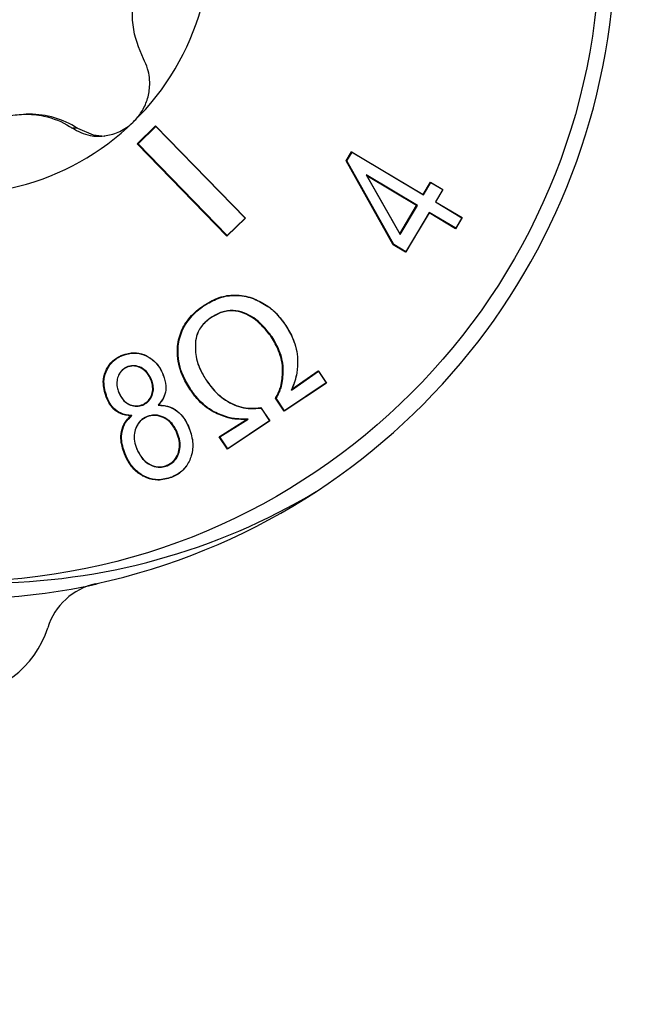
# Model space of a CAD drawing. Header units: millimetres. Extents: x 0 to 1262, y 0 to 420.
# Tile 6 of 99: x 82.21 to 85.41, y 183.64 to 188.74. Entities that reach past the tile are written whole.
import ezdxf

# ---------------------------------------------------------------- set-up
doc = ezdxf.new("R2010")
doc.units = ezdxf.units.MM
doc.layers.add('SLD-0', color=7, linetype='Continuous')
doc.styles.add('SLDTEXTSTYLE0', font='TXT', dxfattribs={"width": 0.75})
doc.dimstyles.new('SLDDIMSTYLE3', dxfattribs={"dimtxt": 3.5, "dimasz": 3.2, "dimexe": 0, "dimexo": 0.0625, "dimgap": 0.875, "dimtad": 1, "dimdec": 1, "dimlfac": 3, "dimrnd": 1e-09, "dimzin": 4, "dimdsep": 46, "dimtxsty": 'SLDTEXTSTYLE0', "dimsah": 1, "dimcen": 0.09, "dimadec": 0, "dimazin": 1, "dimtfac": 1, "dimtdec": 1, "dimtofl": 0, "dimtmove": 0, "dimatfit": 3, "dimfxl": 1, "dimfrac": 2, "dimtolj": 1, "dimtzin": 12, "dimarcsym": 0})

# ---------------------------------------------------------------- blocks, each defined once
blk = doc.blocks.new('_D_3')
at = {"layer": 'SLD-0', "color": 7, "transparency": 16777216}
for p, q in [((59.7556, 261.1571), (59.7556, 140.1571)), ((116.4222, 171.4904), (116.4222, 140.1571)), ((83.5632, 151.95), (82.4968, 151.95)), ((82.4968, 151.95), (82.4968, 146.3937)), ((92.6146, 151.95), (93.681, 151.95)), ((93.681, 151.95), (93.681, 146.3937)), ((82.4968, 146.3937), (83.5632, 146.3937)), ((93.681, 146.3937), (92.6146, 146.3937)), ((116.4222, 141.1571), (59.7556, 141.1571))]:
    blk.add_line(p, q, dxfattribs=at)
for points in [[(59.7556, 141.1571), (62.9556, 140.6071), (62.9556, 141.7071)], [(116.4222, 141.1571), (113.2222, 141.7071), (113.2222, 140.6071)]]:
    blk.add_solid(points, dxfattribs=at)
at = {"layer": 'SLD-0', "color": 7, "transparency": 16777216, "char_height": 3.5, "attachment_point": 1, "style": 'SLDTEXTSTYLE0'}
for s, insert in [('6.69', (83.5632, 150.9054)), ('170.0', (82.2701, 145.6688))]:
    blk.add_mtext(s, dxfattribs=dict(at, insert=insert))

msp = doc.modelspace()

# ---------------------------------------------------------------- linework, layer by layer
at = {"color": 7, "linetype": 'Continuous', "lineweight": 25}
for p, q in [((82.264791, 188.248924), (82.248077, 188.248924)), ((82.91741, 188.188716), (82.822023, 188.095689)), ((83.38191, 187.711127), (82.91741, 188.188716)), ((82.919122, 188.186246), (82.91741, 188.188716)), ((82.512448, 188.176663), (82.486687, 188.176663)), ((82.919122, 188.186246), (82.826235, 188.095656)), ((83.381188, 187.711159), (82.919122, 188.186246)), ((82.822023, 188.095689), (83.286523, 187.618099)), ((82.826235, 188.095656), (82.822023, 188.095689)), ((82.826235, 188.095656), (83.2883, 187.62057)), ((83.903307, 188.008061), (83.931153, 188.054917)), ((83.907066, 188.008034), (83.933504, 188.052522)), ((83.931153, 188.054917), (84.301547, 187.834194)), ((83.933504, 188.052522), (83.931153, 188.054917)), ((83.933504, 188.052522), (84.303899, 187.831799)), ((84.146295, 187.57295), (83.903307, 188.008061)), ((83.907066, 188.008034), (83.903307, 188.008061)), ((84.149334, 187.574212), (83.907066, 188.008034)), ((84.006624, 187.934872), (84.009652, 187.929995)), ((84.271389, 187.777095), (84.006624, 187.934872)), ((84.006624, 187.934872), (84.181713, 187.626196)), ((84.009652, 187.929995), (84.180003, 187.629671)), ((84.267253, 187.776487), (84.009652, 187.929995)), ((84.301547, 187.834194), (84.339359, 187.897819)), ((84.303899, 187.831799), (84.34171, 187.895425)), ((84.339359, 187.897819), (84.403718, 187.859467)), ((84.34171, 187.895425), (84.339359, 187.897819)), ((84.34171, 187.895425), (84.403072, 187.858859)), ((84.303899, 187.831799), (84.301547, 187.834194)), ((84.403072, 187.858859), (84.36526, 187.795233)), ((84.403718, 187.859467), (84.365907, 187.795841)), ((84.403072, 187.858859), (84.403718, 187.859467)), ((84.36526, 187.795233), (84.365907, 187.795841)), ((84.36526, 187.795233), (84.502188, 187.713636)), ((84.365907, 187.795841), (84.502835, 187.714244)), ((84.180003, 187.629671), (84.267253, 187.776487)), ((84.181713, 187.626196), (84.271389, 187.777095)), ((84.331613, 187.738134), (84.210655, 187.534598)), ((84.33275, 187.740529), (84.211792, 187.536992)), ((84.271389, 187.777095), (84.267253, 187.776487)), ((84.33275, 187.740529), (84.331613, 187.738134)), ((84.46854, 187.656537), (84.331613, 187.738134)), ((84.469678, 187.658932), (84.33275, 187.740529)), ((83.286523, 187.618099), (83.38191, 187.711127)), ((83.2883, 187.62057), (83.381188, 187.711159)), ((83.381188, 187.711159), (83.38191, 187.711127)), ((84.502835, 187.714244), (84.46854, 187.656537)), ((84.502188, 187.713636), (84.469678, 187.658932)), ((84.502188, 187.713636), (84.502835, 187.714244)), ((84.181713, 187.626196), (84.180003, 187.629671)), ((84.469678, 187.658932), (84.46854, 187.656537)), ((83.2883, 187.62057), (83.286523, 187.618099)), ((84.149334, 187.574212), (84.146295, 187.57295)), ((84.210655, 187.534598), (84.146295, 187.57295)), ((84.211792, 187.536992), (84.149334, 187.574212)), ((84.211792, 187.536992), (84.210655, 187.534598)), ((83.427502, 187.292816), (83.42639, 187.294444)), ((83.168712, 187.258488), (83.165993, 187.259937)), ((83.206577, 187.198373), (83.205802, 187.19692)), ((83.590217, 187.156397), (83.589927, 187.157362)), ((83.123846, 187.076237), (83.123832, 187.076011)), ((83.520178, 187.096387), (83.516984, 187.095414)), ((82.746864, 187.000995), (82.744467, 187.002616)), ((82.771018, 186.941763), (82.769922, 186.940138)), ((83.619717, 186.821255), (83.760016, 186.918402)), ((83.621791, 186.826023), (83.758738, 186.920849)), ((83.758738, 186.920849), (83.800807, 186.85771)), ((83.760016, 186.918402), (83.758738, 186.920849)), ((83.760016, 186.918402), (83.800133, 186.858192)), ((82.896397, 186.875215), (82.89303, 186.874568)), ((82.957184, 186.898994), (82.957062, 186.899637)), ((83.180269, 186.870604), (83.179977, 186.871573)), ((83.647788, 186.910223), (83.647766, 186.909948)), ((82.725549, 186.811508), (82.725429, 186.812146)), ((83.097158, 186.82696), (83.093967, 186.825983)), ((83.568118, 186.839643), (83.564695, 186.840122)), ((83.800807, 186.85771), (83.582361, 186.7116)), ((83.800133, 186.858192), (83.584586, 186.714023)), ((83.619717, 186.821255), (83.621791, 186.826023)), ((83.800133, 186.858192), (83.800807, 186.85771)), ((82.66536, 186.784811), (82.661997, 186.784159)), ((83.582361, 186.7116), (83.537425, 186.778897)), ((83.584586, 186.714023), (83.541213, 186.778979)), ((82.851154, 186.74403), (82.84877, 186.745658)), ((82.929915, 186.743353), (82.931997, 186.745041)), ((83.462207, 186.730327), (83.507867, 186.661819)), ((83.463116, 186.728434), (83.507193, 186.662301)), ((83.584586, 186.714023), (83.582361, 186.7116)), ((82.795161, 186.689074), (82.789051, 186.68763)), ((82.873226, 186.68427), (82.87213, 186.682648)), ((83.246039, 186.579075), (83.38821, 186.669786)), ((83.250225, 186.578561), (83.396117, 186.671646)), ((83.507867, 186.661819), (83.288735, 186.515117)), ((83.507193, 186.662301), (83.29096, 186.51754)), ((83.294801, 186.679012), (83.292638, 186.677315)), ((83.396117, 186.671646), (83.38821, 186.669786)), ((83.507193, 186.662301), (83.507867, 186.661819)), ((83.091636, 186.623179), (83.091513, 186.623824)), ((83.031277, 186.598251), (83.027911, 186.597608)), ((83.288735, 186.515117), (83.246039, 186.579075)), ((83.250225, 186.578561), (83.246039, 186.579075)), ((83.29096, 186.51754), (83.250225, 186.578561)), ((82.819734, 186.51639), (82.819614, 186.517026)), ((83.29096, 186.51754), (83.288735, 186.515117)), ((82.759109, 186.491959), (82.755748, 186.491301)), ((82.97687, 186.430131), (82.974478, 186.431753)), ((83.000671, 186.370667), (82.999574, 186.369044))]:
    msp.add_line(p, q, dxfattribs=at)
at = {"color": 7, "linetype": 'Continuous', "lineweight": 25, "flags": 128}
for points in [[(82.512448, 188.176663), (82.593484, 188.142387), (82.654242, 188.13529)], [(83.541213, 186.778979), (83.539319, 186.778938), (83.537425, 186.778897)], [(83.463116, 186.728434), (83.462661, 186.72938), (83.462207, 186.730327)]]:
    msp.add_lwpolyline(points, dxfattribs=at)
at = {"color": 7, "linetype": 'Continuous', "lineweight": 25}
msp.add_circle((81.884599, 189.160212), 3.3305, dxfattribs=at)
for centre, radius, start, end in [((81.877867, 189.15708), 3.417473, 282.310889, 77.689111), ((81.87969, 189.157063), 1.322842, 314.296513, 14.231065), ((82.264772, 187.788341), 0.460584, 57.469845, 89.997593), ((81.882651, 189.154053), 1.31862, 254.228257, 314.295773), ((82.039472, 189.149282), 3.325536, 270.003269, 300.905836), ((81.891377, 189.147845), 3.407432, 257.734642, 282.265358), ((82.677389, 185.492765), 0.333051, 102.284491, 162.731355), ((81.882654, 185.739613), 0.499138, 197.245873, 342.754127)]:
    msp.add_arc(centre, radius, start, end, dxfattribs=at)
for points, knots in [([(82.854804, 188.535673), (82.831456, 188.59045), (82.79784, 188.669322), (82.796415, 188.80629), (82.815126, 188.905565), (82.855, 189.002441), (82.922319, 189.100513), (82.988199, 189.154978), (83.032038, 189.179882), (83.037138, 189.182779)], [0, 0, 0, 0, 0.27154735, 0.39099153, 0.51145082, 0.6166242, 0.75519263, 0.97151799, 1, 1, 1, 1]), ([(82.803525, 188.210259), (82.81808, 188.226618), (82.848315, 188.260601), (82.876727, 188.324499), (82.891106, 188.402577), (82.882408, 188.476647), (82.862617, 188.518966), (82.854804, 188.535673)], [0, 0, 0, 0, 0.16198793, 0.3365091, 0.52908505, 0.81409024, 1, 1, 1, 1]), ([(81.835878, 188.011233), (81.872918, 188.061196), (81.926254, 188.133141), (82.045584, 188.205635), (82.141174, 188.239703), (82.244384, 188.252679), (82.3613, 188.24064), (82.43953, 188.207582), (82.481766, 188.179889), (82.486687, 188.176663)], [0, 0, 0, 0, 0.27151296, 0.39096354, 0.51142943, 0.61660631, 0.7551666, 0.97147555, 1, 1, 1, 1]), ([(82.486687, 188.176663), (82.515788, 188.161316), (82.566337, 188.134659), (82.655604, 188.133387), (82.733158, 188.156444), (82.780711, 188.188355), (82.801926, 188.208724), (82.803525, 188.210259)], [0, 0, 0, 0, 0.33277177, 0.57802586, 0.78019977, 0.98343319, 1, 1, 1, 1]), ([(83.165993, 187.259937), (83.189211, 187.273627), (83.235789, 187.301092), (83.319307, 187.318083), (83.384242, 187.309282), (83.419333, 187.296929), (83.42639, 187.294444)], [0, 0, 0, 0, 0.29464569, 0.59110986, 0.91777111, 1, 1, 1, 1]), ([(83.168712, 187.258488), (83.191936, 187.272174), (83.238529, 187.299634), (83.321905, 187.31637), (83.386221, 187.307374), (83.420768, 187.29519), (83.427502, 187.292816)], [0, 0, 0, 0, 0.29648978, 0.59485472, 0.92102954, 1, 1, 1, 1]), ([(83.42639, 187.294444), (83.450721, 187.28282), (83.493033, 187.262606), (83.547715, 187.214349), (83.574736, 187.17787), (83.589927, 187.157362)], [0, 0, 0, 0, 0.37205759, 0.64698182, 1, 1, 1, 1]), ([(83.427502, 187.292816), (83.451833, 187.28118), (83.494098, 187.260967), (83.548428, 187.212853), (83.57522, 187.176657), (83.590217, 187.156397)], [0, 0, 0, 0, 0.37394096, 0.64957744, 1, 1, 1, 1]), ([(83.093967, 186.825983), (83.080305, 186.849086), (83.046013, 186.907072), (83.023964, 187.00395), (83.036867, 187.103708), (83.078517, 187.184128), (83.127534, 187.232702), (83.159161, 187.255099), (83.165993, 187.259937)], [0, 0, 0, 0, 0.16288443, 0.40883478, 0.58650517, 0.76416911, 0.94905789, 1, 1, 1, 1]), ([(83.097158, 186.82696), (83.083501, 186.850067), (83.049336, 186.907875), (83.027458, 187.004357), (83.040406, 187.103481), (83.081881, 187.183333), (83.130592, 187.231497), (83.161977, 187.253719), (83.168712, 187.258488)], [0, 0, 0, 0, 0.16379758, 0.4097719, 0.58723122, 0.76467798, 0.94950239, 1, 1, 1, 1]), ([(83.516984, 187.095414), (83.50053, 187.116529), (83.461122, 187.167099), (83.391281, 187.218276), (83.316107, 187.234263), (83.256988, 187.226386), (83.223017, 187.20683), (83.205802, 187.19692)], [0, 0, 0, 0, 0.21913902, 0.52483759, 0.68160574, 0.83864922, 1, 1, 1, 1]), ([(83.520178, 187.096387), (83.503732, 187.117506), (83.464119, 187.168374), (83.393806, 187.219916), (83.317876, 187.236042), (83.258202, 187.228084), (83.223925, 187.208357), (83.206577, 187.198373)], [0, 0, 0, 0, 0.21751424, 0.52390205, 0.68111835, 0.83861065, 1, 1, 1, 1]), ([(83.205802, 187.19692), (83.195045, 187.189008), (83.167756, 187.168937), (83.135535, 187.128054), (83.127409, 187.09192), (83.123832, 187.076011)], [0, 0, 0, 0, 0.26696823, 0.67725467, 1, 1, 1, 1]), ([(83.206577, 187.198373), (83.195818, 187.190464), (83.168315, 187.170246), (83.135728, 187.128991), (83.12748, 187.092373), (83.123846, 187.076237)], [0, 0, 0, 0, 0.26435533, 0.67582781, 1, 1, 1, 1]), ([(83.589927, 187.157362), (83.603669, 187.134321), (83.63599, 187.080132), (83.655338, 186.993081), (83.649908, 186.933458), (83.647766, 186.909948)], [0, 0, 0, 0, 0.30940798, 0.72769523, 1, 1, 1, 1]), ([(83.590217, 187.156397), (83.603957, 187.133353), (83.636183, 187.079306), (83.655325, 186.992661), (83.649914, 186.933474), (83.647788, 186.910223)], [0, 0, 0, 0, 0.31096612, 0.72931812, 1, 1, 1, 1]), ([(83.123846, 187.076237), (83.123057, 187.049092), (83.121267, 186.987482), (83.150145, 186.918513), (83.174292, 186.880111), (83.180269, 186.870604)], [0, 0, 0, 0, 0.37211184, 0.8445662, 1, 1, 1, 1]), ([(83.123832, 187.076011), (83.12306, 187.048858), (83.121313, 186.987347), (83.15023, 186.918855), (83.174161, 186.880817), (83.179977, 186.871573)], [0, 0, 0, 0, 0.37433143, 0.84796587, 1, 1, 1, 1]), ([(83.564695, 186.840122), (83.569504, 186.866761), (83.580674, 186.928629), (83.561054, 187.018665), (83.530148, 187.072489), (83.516984, 187.095414)], [0, 0, 0, 0, 0.30269134, 0.70300019, 1, 1, 1, 1]), ([(83.568118, 186.839643), (83.572945, 186.866273), (83.584183, 186.928274), (83.564642, 187.018858), (83.533509, 187.073143), (83.520178, 187.096387)], [0, 0, 0, 0, 0.30094297, 0.70067861, 1, 1, 1, 1]), ([(82.661997, 186.784159), (82.654118, 186.810624), (82.641052, 186.854511), (82.654993, 186.917527), (82.682157, 186.96371), (82.716114, 186.989969), (82.738037, 186.999748), (82.744467, 187.002616)], [0, 0, 0, 0, 0.31212839, 0.51760958, 0.7231668, 0.91880152, 1, 1, 1, 1]), ([(82.66536, 186.784811), (82.657494, 186.811303), (82.644515, 186.855013), (82.658658, 186.917528), (82.685655, 186.962996), (82.719156, 186.988652), (82.740644, 186.998224), (82.746864, 187.000995)], [0, 0, 0, 0, 0.31555635, 0.52063574, 0.72580556, 0.92062628, 1, 1, 1, 1]), ([(82.744467, 187.002616), (82.764781, 187.008582), (82.80171, 187.019429), (82.856961, 187.00723), (82.90298, 186.981281), (82.937127, 186.943166), (82.950909, 186.913073), (82.957062, 186.899637)], [0, 0, 0, 0, 0.23718773, 0.43118638, 0.62450927, 0.8323658, 1, 1, 1, 1]), ([(82.746864, 187.000995), (82.766928, 187.006896), (82.803413, 187.017626), (82.858013, 187.005588), (82.903521, 186.979966), (82.937379, 186.942228), (82.951055, 186.912374), (82.957184, 186.898994)], [0, 0, 0, 0, 0.23675038, 0.43051267, 0.62359184, 0.83130633, 1, 1, 1, 1]), ([(82.771018, 186.941763), (82.76161, 186.936765), (82.742705, 186.926721), (82.725108, 186.899944), (82.715898, 186.869262), (82.716088, 186.838648), (82.722711, 186.819648), (82.725549, 186.811508)], [0, 0, 0, 0, 0.20639317, 0.41471414, 0.60652321, 0.83142832, 1, 1, 1, 1]), ([(82.769922, 186.940138), (82.760687, 186.935229), (82.742131, 186.925366), (82.724911, 186.899061), (82.715896, 186.868927), (82.716109, 186.838844), (82.722634, 186.820154), (82.725429, 186.812146)], [0, 0, 0, 0, 0.20625281, 0.4144314, 0.60586398, 0.83113993, 1, 1, 1, 1]), ([(82.89303, 186.874568), (82.887124, 186.886776), (82.876092, 186.90958), (82.847342, 186.933996), (82.817141, 186.945842), (82.790037, 186.946693), (82.775896, 186.942085), (82.769922, 186.940138)], [0, 0, 0, 0, 0.26028946, 0.48623577, 0.71272252, 0.87863712, 1, 1, 1, 1]), ([(82.896397, 186.875215), (82.888826, 186.89017), (82.87592, 186.915664), (82.84275, 186.939339), (82.809773, 186.949763), (82.784995, 186.94645), (82.773014, 186.942433), (82.771018, 186.941763)], [0, 0, 0, 0, 0.31454649, 0.5362208, 0.75848762, 0.95977129, 1, 1, 1, 1]), ([(82.84877, 186.745658), (82.857918, 186.750358), (82.876298, 186.759799), (82.893594, 186.785501), (82.903018, 186.814878), (82.902699, 186.845728), (82.896133, 186.865313), (82.89303, 186.874568)], [0, 0, 0, 0, 0.20096905, 0.40377697, 0.5923122, 0.80733923, 1, 1, 1, 1]), ([(82.851154, 186.74403), (82.860484, 186.748824), (82.879229, 186.758456), (82.896903, 186.784652), (82.90651, 186.814593), (82.906196, 186.845958), (82.899537, 186.86584), (82.896397, 186.875215)], [0, 0, 0, 0, 0.20135596, 0.40455256, 0.59350972, 0.80833557, 1, 1, 1, 1]), ([(82.957184, 186.898994), (82.963154, 186.880447), (82.973457, 186.848437), (82.967754, 186.800276), (82.950797, 186.766908), (82.935708, 186.749887), (82.929915, 186.743353)], [0, 0, 0, 0, 0.34411752, 0.59388312, 0.84410343, 1, 1, 1, 1]), ([(82.957062, 186.899637), (82.963081, 186.880927), (82.973492, 186.848561), (82.967717, 186.799834), (82.9512, 186.76714), (82.936939, 186.750728), (82.931997, 186.745041)], [0, 0, 0, 0, 0.35106206, 0.60725791, 0.86391807, 1, 1, 1, 1]), ([(83.179977, 186.871573), (83.19596, 186.849962), (83.231734, 186.801595), (83.309041, 186.746727), (83.392926, 186.72299), (83.444077, 186.728407), (83.462207, 186.730327)], [0, 0, 0, 0, 0.24078161, 0.53889368, 0.8365716, 1, 1, 1, 1]), ([(83.180269, 186.870604), (83.196249, 186.848993), (83.232168, 186.800416), (83.309851, 186.745182), (83.394009, 186.721323), (83.445199, 186.72659), (83.463116, 186.728434)], [0, 0, 0, 0, 0.24015229, 0.53981524, 0.83892724, 1, 1, 1, 1]), ([(83.647788, 186.910223), (83.645038, 186.897115), (83.64046, 186.875298), (83.629741, 186.845985), (83.623061, 186.829505), (83.619717, 186.821255)], [0, 0, 0, 0, 0.42911011, 0.71420496, 1, 1, 1, 1]), ([(83.647766, 186.909948), (83.644728, 186.895677), (83.64015, 186.874173), (83.630051, 186.846588), (83.624546, 186.832882), (83.621791, 186.826023)], [0, 0, 0, 0, 0.49641157, 0.74799361, 1, 1, 1, 1]), ([(82.725429, 186.812146), (82.733272, 186.796253), (82.745969, 186.770524), (82.778359, 186.747247), (82.809368, 186.737394), (82.833713, 186.740567), (82.846092, 186.744753), (82.84877, 186.745658)], [0, 0, 0, 0, 0.33428461, 0.5411725, 0.74847736, 0.94559703, 1, 1, 1, 1]), ([(82.725549, 186.811508), (82.73355, 186.795334), (82.746502, 186.76915), (82.779542, 186.745539), (82.811128, 186.735602), (82.835873, 186.738861), (82.848449, 186.743115), (82.851154, 186.74403)], [0, 0, 0, 0, 0.33446775, 0.54145332, 0.74886362, 0.94598864, 1, 1, 1, 1]), ([(83.292638, 186.677315), (83.267146, 186.686074), (83.206058, 186.707065), (83.13951, 186.763185), (83.105739, 186.809751), (83.093967, 186.825983)], [0, 0, 0, 0, 0.31810947, 0.76230735, 1, 1, 1, 1]), ([(83.294801, 186.679012), (83.269309, 186.687785), (83.208386, 186.708752), (83.142274, 186.764707), (83.108772, 186.810935), (83.097158, 186.82696)], [0, 0, 0, 0, 0.31975864, 0.76418685, 1, 1, 1, 1]), ([(83.537425, 186.778897), (83.540649, 186.78474), (83.547097, 186.796431), (83.556806, 186.816642), (83.561815, 186.831551), (83.564695, 186.840122)], [0, 0, 0, 0, 0.29819256, 0.59653497, 1, 1, 1, 1]), ([(83.541213, 186.778979), (83.544429, 186.784828), (83.550862, 186.796527), (83.560387, 186.81658), (83.565315, 186.831281), (83.568118, 186.839643)], [0, 0, 0, 0, 0.30117531, 0.60250578, 1, 1, 1, 1]), ([(82.789051, 186.68763), (82.770727, 186.690107), (82.738282, 186.694494), (82.699306, 186.721851), (82.675964, 186.752719), (82.666134, 186.774847), (82.661997, 186.784159)], [0, 0, 0, 0, 0.32298297, 0.57190921, 0.81984871, 1, 1, 1, 1]), ([(82.795161, 186.689074), (82.774397, 186.691639), (82.73901, 186.696009), (82.698402, 186.726838), (82.677413, 186.757356), (82.668494, 186.777674), (82.66536, 186.784811)], [0, 0, 0, 0, 0.3592535, 0.61222908, 0.86378844, 1, 1, 1, 1]), ([(82.929915, 186.743353), (82.949286, 186.742117), (82.988244, 186.739631), (83.036904, 186.709083), (83.071181, 186.668473), (83.084893, 186.638111), (83.091636, 186.623179)], [0, 0, 0, 0, 0.2672766, 0.53753047, 0.77257426, 1, 1, 1, 1]), ([(82.931997, 186.745041), (82.95347, 186.742979), (82.992868, 186.739197), (83.040883, 186.705976), (83.072421, 186.666603), (83.085573, 186.637133), (83.091513, 186.623824)], [0, 0, 0, 0, 0.29852851, 0.54773626, 0.7957597, 1, 1, 1, 1]), ([(82.755748, 186.491301), (82.747346, 186.517348), (82.733777, 186.559412), (82.741077, 186.620482), (82.760863, 186.661356), (82.781082, 186.680202), (82.789051, 186.68763)], [0, 0, 0, 0, 0.37952164, 0.61289759, 0.8474344, 1, 1, 1, 1]), ([(82.759109, 186.491959), (82.750711, 186.518023), (82.737244, 186.559823), (82.74464, 186.620267), (82.764818, 186.661721), (82.786103, 186.680909), (82.795161, 186.689074)], [0, 0, 0, 0, 0.375955, 0.60294166, 0.8310388, 1, 1, 1, 1]), ([(82.87213, 186.682648), (82.859978, 186.676147), (82.837327, 186.664029), (82.816893, 186.631874), (82.806009, 186.596001), (82.806388, 186.556017), (82.815244, 186.529909), (82.819614, 186.517026)], [0, 0, 0, 0, 0.21078321, 0.39288946, 0.57330331, 0.78943738, 1, 1, 1, 1]), ([(82.873226, 186.68427), (82.861077, 186.677802), (82.838205, 186.665624), (82.81733, 186.633293), (82.806109, 186.596943), (82.806253, 186.556266), (82.815258, 186.529629), (82.819734, 186.51639)], [0, 0, 0, 0, 0.20771259, 0.39105376, 0.57096934, 0.78676528, 1, 1, 1, 1]), ([(83.027911, 186.597608), (83.019585, 186.61495), (83.004959, 186.645416), (82.967061, 186.676393), (82.929066, 186.690749), (82.895854, 186.690555), (82.878712, 186.684842), (82.87213, 186.682648)], [0, 0, 0, 0, 0.28872199, 0.50724476, 0.72588642, 0.89474659, 1, 1, 1, 1]), ([(83.031277, 186.598251), (83.022862, 186.615767), (83.008054, 186.64659), (82.96967, 186.67795), (82.931102, 186.692507), (82.897361, 186.692311), (82.879922, 186.686501), (82.873226, 186.68427)], [0, 0, 0, 0, 0.28768596, 0.50625828, 0.72495094, 0.89439976, 1, 1, 1, 1]), ([(83.38821, 186.669786), (83.374873, 186.669632), (83.352225, 186.669372), (83.320188, 186.671652), (83.301848, 186.675422), (83.292638, 186.677315)], [0, 0, 0, 0, 0.41624617, 0.70683913, 1, 1, 1, 1]), ([(83.396117, 186.671646), (83.382786, 186.671419), (83.3592, 186.671017), (83.325209, 186.672887), (83.30497, 186.676963), (83.294801, 186.679012)], [0, 0, 0, 0, 0.39273891, 0.69484925, 1, 1, 1, 1]), ([(83.091513, 186.623824), (83.099799, 186.597814), (83.114619, 186.551297), (83.105182, 186.480609), (83.077165, 186.422597), (83.037244, 186.386191), (83.008914, 186.373296), (82.999574, 186.369044)], [0, 0, 0, 0, 0.26805574, 0.47938112, 0.69071056, 0.89802101, 1, 1, 1, 1]), ([(83.091636, 186.623179), (83.099916, 186.597154), (83.114665, 186.550799), (83.105042, 186.480527), (83.077108, 186.423131), (83.037566, 186.387425), (83.009716, 186.374775), (83.000671, 186.370667)], [0, 0, 0, 0, 0.27055627, 0.48189145, 0.69322485, 0.90036914, 1, 1, 1, 1]), ([(82.974478, 186.431753), (82.986637, 186.438138), (83.009915, 186.45036), (83.031111, 186.482841), (83.04199, 186.519183), (83.041261, 186.558892), (83.032343, 186.584753), (83.027911, 186.597608)], [0, 0, 0, 0, 0.20907908, 0.40027976, 0.57901267, 0.79072362, 1, 1, 1, 1]), ([(82.97687, 186.430131), (82.989026, 186.436485), (83.012517, 186.448765), (83.03417, 186.481435), (83.045387, 186.518273), (83.04488, 186.558688), (83.035815, 186.585055), (83.031277, 186.598251)], [0, 0, 0, 0, 0.20606207, 0.39820704, 0.57695995, 0.7882737, 1, 1, 1, 1]), ([(82.819614, 186.517026), (82.829899, 186.496514), (82.846507, 186.463394), (82.888679, 186.433911), (82.926273, 186.422401), (82.955952, 186.42517), (82.970318, 186.430275), (82.974478, 186.431753)], [0, 0, 0, 0, 0.34386523, 0.55524988, 0.76702108, 0.93252977, 1, 1, 1, 1]), ([(82.819734, 186.51639), (82.830159, 186.495625), (82.847002, 186.46208), (82.889769, 186.432251), (82.927943, 186.420615), (82.958067, 186.423453), (82.972666, 186.428637), (82.97687, 186.430131)], [0, 0, 0, 0, 0.34340473, 0.55475589, 0.76649707, 0.93275692, 1, 1, 1, 1]), ([(82.999574, 186.369044), (82.976073, 186.362236), (82.933623, 186.349937), (82.8706, 186.36485), (82.818535, 186.394998), (82.779425, 186.43966), (82.763231, 186.474981), (82.755748, 186.491301)], [0, 0, 0, 0, 0.23698939, 0.42808605, 0.61839226, 0.82368057, 1, 1, 1, 1]), ([(83.000671, 186.370667), (82.97742, 186.363923), (82.935416, 186.351739), (82.873051, 186.366491), (82.8215, 186.396295), (82.782669, 186.440586), (82.766575, 186.475679), (82.759109, 186.491959)], [0, 0, 0, 0, 0.23660067, 0.42742393, 0.61744517, 0.8225218, 1, 1, 1, 1])]:
    msp.add_open_spline(points, degree=3, knots=knots, dxfattribs=at)

# ---------------------------------------------------------------- dimensions: what is measured, and where the dimension line sits
at = {"layer": 'SLD-0', "color": 7}
dim = msp.add_linear_dim(base=(59.755554, 141.15708), p1=(116.422221, 172.490413), p2=(59.755554, 262.15708), dimstyle='SLDDIMSTYLE3', dxfattribs=at)
dim.commit()
dim.dimension.update_dxf_attribs({"geometry": '_D_3', "text_midpoint": (88.088888, 141.15708), "dimtype": 160})

doc.saveas('drawing.dxf')
